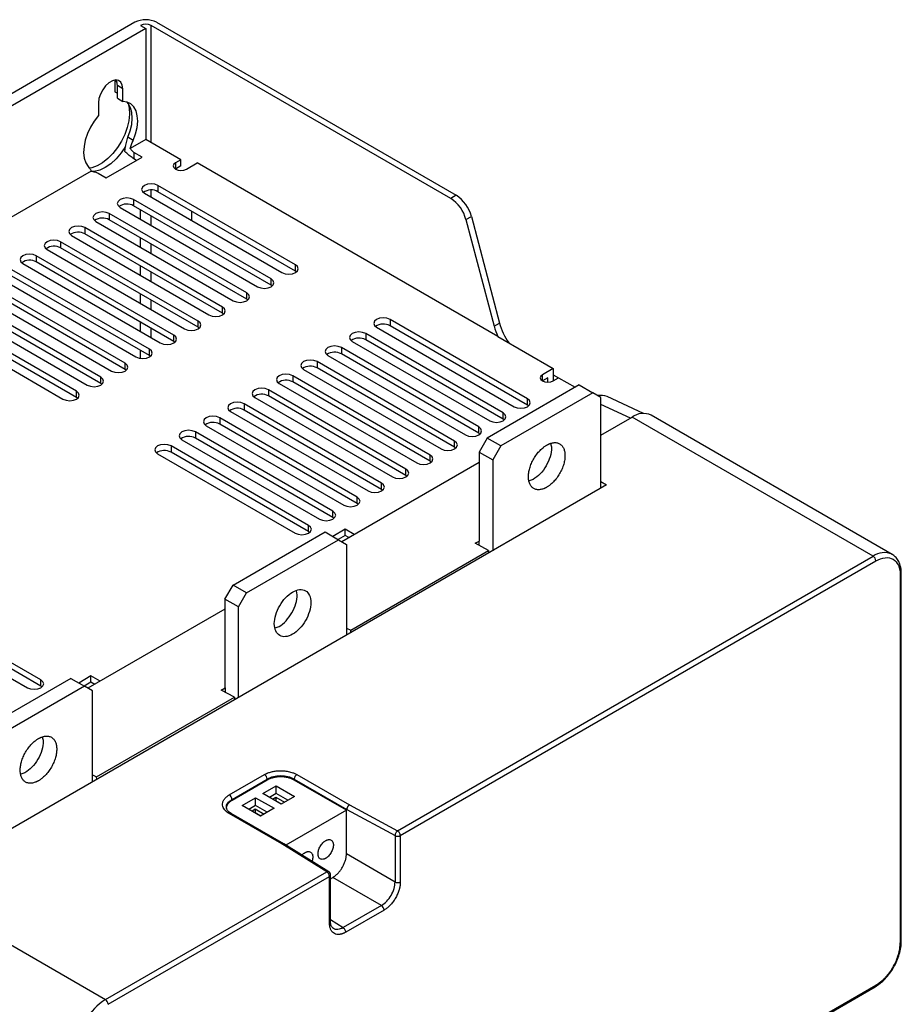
# Model space of a CAD drawing. Header units: millimetres. Extents: x 7 to 419, y 52 to 619.
# Tile 3 of 3: x 184 to 415, y 361 to 619. Entities that reach past the tile are written whole.
import ezdxf

# ---------------------------------------------------------------- set-up
doc = ezdxf.new("R2010")
doc.units = ezdxf.units.MM

msp = doc.modelspace()

# ---------------------------------------------------------------- linework, layer by layer
at = {"color": 7, "linetype": 'Continuous', "lineweight": 25}
for p, q in [((214.55, 618.14), (9.49, 499.76)), ((220.21, 618.14), (298.55, 572.92)), ((217.38, 616.5), (12.32, 498.13)), ((215.97, 617.32), (217.38, 616.5)), ((217.38, 616.5), (217.38, 587.52)), ((297.13, 572.1), (218.8, 617.32)), ((209.25, 603.03), (209.25, 602.83)), ((209.25, 602.83), (209.25, 599.99)), ((209.25, 599.99), (209.96, 599.58)), ((211.37, 600.79), (209.96, 601.6)), ((209.96, 598.28), (209.96, 601.6)), ((211.37, 597.46), (211.37, 600.79)), ((209.96, 598.28), (211.37, 597.46)), ((205.01, 597.11), (205.01, 593.79)), ((212.11, 585.7), (212.68, 588.07)), ((214.1, 587.25), (212.68, 588.07)), ((217.38, 587.52), (213.3, 585.16)), ((226.58, 582.21), (217.38, 587.52)), ((211.89, 584.34), (212.11, 585.7)), ((207.05, 577.47), (216.4, 582.87)), ((216.4, 582.87), (214.28, 584.09)), ((214.28, 584.09), (214.28, 582.46)), ((214.99, 582.05), (214.28, 582.46)), ((226.58, 582.21), (225.16, 581.39)), ((226.58, 580.58), (226.58, 582.21)), ((226.58, 580.58), (225.16, 579.76)), ((227.99, 579.76), (230.82, 581.39)), ((309.48, 535.99), (230.82, 581.39)), ((203.08, 579.26), (176.2, 563.74)), ((204.93, 578.69), (207.05, 577.47)), ((256.52, 554.72), (220.57, 575.48)), ((220.57, 575.48), (220.57, 573.84)), ((250.16, 551.04), (214.2, 571.8)), ((214.2, 571.8), (214.2, 570.17)), ((217.03, 573.43), (252.99, 552.68)), ((256.52, 553.09), (220.57, 573.84)), ((298.55, 572.92), (297.13, 572.1)), ((210.67, 569.76), (246.62, 549)), ((250.16, 549.41), (214.2, 570.17)), ((243.79, 547.37), (207.84, 568.13)), ((207.84, 568.13), (207.84, 566.49)), ((243.79, 545.74), (207.84, 566.49)), ((229.4, 566.29), (229.4, 568.74)), ((301.12, 566.55), (302.54, 567.37)), ((301.12, 566.55), (308.48, 538.7)), ((302.54, 567.37), (309.89, 539.51)), ((237.43, 543.7), (201.47, 564.45)), ((201.47, 564.45), (201.47, 562.82)), ((204.3, 566.09), (240.26, 545.33)), ((197.94, 562.41), (233.89, 541.66)), ((237.43, 542.06), (201.47, 562.82)), ((191.57, 558.74), (227.53, 537.98)), ((231.07, 540.02), (195.11, 560.78)), ((195.11, 560.78), (195.11, 559.15)), ((231.07, 538.39), (195.11, 559.15)), ((224.7, 536.35), (188.75, 557.11)), ((188.75, 557.11), (188.75, 555.47)), ((185.21, 555.07), (221.17, 534.31)), ((224.7, 534.72), (188.75, 555.47)), ((256.52, 553.09), (256.52, 554.72)), ((178.85, 551.39), (214.8, 530.63)), ((218.34, 532.68), (182.38, 553.43)), ((218.34, 531.04), (182.38, 551.8)), ((250.16, 549.41), (250.16, 551.04)), ((256.82, 552.88), (256.52, 553.09)), ((211.97, 529), (176.02, 549.76)), ((250.45, 549.21), (250.16, 549.41)), ((205.61, 525.33), (169.65, 546.08)), ((172.48, 547.72), (208.44, 526.96)), ((211.97, 527.37), (176.02, 548.13)), ((243.79, 545.74), (243.79, 547.37)), ((166.12, 544.04), (202.07, 523.29)), ((205.61, 523.69), (169.65, 544.45)), ((237.43, 542.06), (237.43, 543.7)), ((244.09, 545.53), (243.79, 545.74)), ((199.25, 521.65), (163.29, 542.41)), ((199.25, 520.02), (163.29, 540.78)), ((237.72, 541.86), (237.43, 542.06)), ((159.75, 540.37), (195.71, 519.61)), ((231.07, 538.39), (231.07, 540.02)), ((231.36, 538.19), (231.07, 538.39)), ((277.73, 538.39), (313.69, 517.63)), ((317.23, 519.67), (281.27, 540.43)), ((281.27, 540.43), (281.27, 538.8)), ((317.23, 518.04), (281.27, 538.8)), ((308.48, 538.7), (309.89, 539.51)), ((224.7, 534.72), (224.7, 536.35)), ((310.86, 516), (274.91, 536.76)), ((274.91, 536.76), (274.91, 535.12)), ((309.48, 535.99), (323.94, 527.63)), ((225, 534.51), (224.7, 534.72)), ((304.5, 512.33), (268.54, 533.08)), ((268.54, 533.08), (268.54, 531.45)), ((271.37, 534.72), (307.33, 513.96)), ((310.86, 514.37), (274.91, 535.12)), ((218.34, 531.04), (218.34, 532.68)), ((218.63, 530.84), (218.34, 531.04)), ((265.01, 531.04), (300.96, 510.29)), ((304.5, 510.69), (268.54, 531.45)), ((211.97, 527.37), (211.97, 529)), ((298.13, 508.65), (262.18, 529.41)), ((262.18, 529.41), (262.18, 527.78)), ((205.61, 523.69), (205.61, 525.33)), ((212.27, 527.16), (211.97, 527.37)), ((291.77, 504.98), (255.81, 525.74)), ((255.81, 525.74), (255.81, 524.1)), ((258.64, 527.37), (294.6, 506.61)), ((298.13, 507.02), (262.18, 527.78)), ((323.94, 527.63), (321.12, 526)), ((323.94, 527.63), (323.94, 524.37)), ((323.94, 526), (325.36, 525.18)), ((205.9, 523.49), (205.61, 523.69)), ((252.28, 523.69), (288.24, 502.94)), ((291.77, 503.35), (255.81, 524.1)), ((330.73, 523.31), (306.69, 509.43)), ((322.53, 525.18), (321.12, 524.37)), ((322.53, 524.03), (322.53, 525.18)), ((323.94, 524.37), (325.36, 525.18)), ((325.36, 525.18), (329.67, 522.7)), ((330.73, 523.31), (334.27, 521.27)), ((199.25, 520.02), (199.25, 521.65)), ((285.41, 501.3), (249.45, 522.06)), ((249.45, 522.06), (249.45, 520.43)), ((285.41, 499.67), (249.45, 520.43)), ((334.27, 521.27), (310.23, 507.39)), ((336.39, 520.05), (334.27, 521.27)), ((347.57, 515.87), (338.03, 520.29)), ((199.54, 519.82), (199.25, 520.02)), ((279.04, 497.63), (243.09, 518.39)), ((243.09, 518.39), (243.09, 516.76)), ((245.92, 520.02), (281.87, 499.26)), ((317.23, 518.04), (317.23, 519.67)), ((317.52, 517.84), (317.23, 518.04)), ((336.39, 496.3), (336.39, 520.05)), ((239.55, 516.35), (275.51, 495.59)), ((279.04, 496), (243.09, 516.76)), ((310.86, 514.37), (310.86, 516)), ((412.63, 479.02), (349.59, 515.41)), ((233.19, 512.67), (269.14, 491.92)), ((272.68, 493.96), (236.72, 514.71)), ((236.72, 514.71), (236.72, 513.08)), ((272.68, 492.32), (236.72, 513.08)), ((311.16, 514.16), (310.86, 514.37)), ((336.39, 510.18), (344.59, 514.92)), ((407.63, 478.52), (344.59, 514.92)), ((266.32, 490.28), (230.36, 511.04)), ((230.36, 511.04), (230.36, 509.41)), ((304.5, 510.69), (304.5, 512.33)), ((304.79, 510.49), (304.5, 510.69)), ((259.95, 486.61), (223.99, 507.37)), ((223.99, 507.37), (223.99, 505.73)), ((226.82, 509), (262.78, 488.24)), ((266.32, 488.65), (230.36, 509.41)), ((298.13, 507.02), (298.13, 508.65)), ((306.69, 509.43), (304.57, 505.76)), ((310.23, 507.39), (306.69, 509.43)), ((310.23, 507.39), (308.11, 503.72)), ((220.46, 505.33), (256.42, 484.57)), ((259.95, 484.98), (223.99, 505.73)), ((291.77, 503.35), (291.77, 504.98)), ((298.43, 506.82), (298.13, 507.02)), ((304.57, 505.76), (308.11, 503.72)), ((304.57, 505.76), (304.57, 482.49)), ((304.57, 503.07), (268.66, 482.34)), ((292.06, 503.14), (291.77, 503.35)), ((308.11, 503.72), (308.11, 479.97)), ((285.41, 499.67), (285.41, 501.3)), ((285.7, 499.47), (285.41, 499.67)), ((337.87, 497.16), (174.53, 402.86)), ((279.04, 496), (279.04, 497.63)), ((318.71, 498.61), (317.68, 498.25)), ((336.39, 498.05), (337.87, 497.16)), ((279.34, 495.79), (279.04, 496)), ((272.68, 492.32), (272.68, 493.96)), ((272.97, 492.12), (272.68, 492.32)), ((266.32, 488.65), (266.32, 490.28)), ((259.95, 484.98), (259.95, 486.61)), ((266.61, 488.45), (266.32, 488.65)), ((240.22, 471), (264.26, 484.88)), ((260.24, 484.77), (259.95, 484.98)), ((264.26, 484.88), (267.79, 482.84)), ((269.5, 485.59), (266.26, 483.72)), ((271.9, 484.2), (269.5, 485.59)), ((269.5, 483.96), (269.5, 485.59)), ((243.75, 468.96), (267.79, 482.84)), ((269.5, 483.96), (267.68, 482.91)), ((267.79, 482.84), (269.91, 481.61)), ((270.48, 483.39), (269.5, 483.96)), ((269.91, 481.61), (269.91, 457.93)), ((303.57, 481.91), (304.57, 482.49)), ((307.04, 480.05), (303.57, 481.91)), ((304.57, 481.38), (304.57, 482.49)), ((270.98, 459.23), (307.04, 480.05)), ((307.04, 480.05), (307.01, 479.34)), ((283.25, 406.72), (407.63, 478.52)), ((283.95, 405.49), (408.34, 477.3)), ((414.99, 377.82), (414.99, 474.03)), ((414.7, 473.62), (414.7, 377.41)), ((238.09, 467.33), (240.22, 471)), ((243.75, 468.96), (240.22, 471)), ((241.63, 465.29), (243.75, 468.96)), ((257.01, 468.45), (256.8, 469.52)), ((189.95, 446.2), (153.99, 466.95)), ((241.63, 465.29), (238.09, 467.33)), ((238.09, 467.33), (238.09, 444.12)), ((150.46, 464.91), (186.41, 444.16)), ((189.95, 444.56), (153.99, 465.32)), ((238.09, 464.69), (202.25, 444)), ((241.63, 441.6), (241.63, 465.29)), ((269.91, 459.76), (270.98, 459.23)), ((271.01, 458.56), (270.98, 459.23)), ((197.8, 446.57), (173.75, 432.69)), ((189.95, 444.56), (189.95, 446.2)), ((197.8, 446.57), (201.33, 444.53)), ((203.03, 447.22), (199.85, 445.38)), ((203.03, 445.58), (201.27, 444.57)), ((205.43, 445.83), (203.03, 447.22)), ((203.03, 445.58), (203.03, 447.22)), ((204.01, 445.02), (203.03, 445.58)), ((201.33, 444.53), (177.29, 430.65)), ((190.24, 444.36), (189.95, 444.56)), ((203.45, 443.3), (201.33, 444.53)), ((203.45, 419.56), (203.45, 443.3)), ((237.1, 443.54), (238.1, 444.12)), ((240.58, 441.68), (237.1, 443.54)), ((238.1, 444.12), (238.09, 444.12)), ((238.1, 444.12), (238.1, 443)), ((204.51, 420.86), (240.58, 441.68)), ((240.58, 441.68), (240.55, 440.97)), ((185.78, 421.87), (184.74, 421.51)), ((203.45, 421.39), (204.51, 420.86)), ((204.54, 420.19), (204.51, 420.86)), ((239.22, 416.13), (248.42, 421.44)), ((239.93, 414.91), (249.13, 420.23)), ((249.13, 420), (239.93, 414.69)), ((249.13, 420), (249.13, 420.23)), ((256.2, 420.23), (269.94, 412.28)), ((256.2, 420), (256.2, 420.23)), ((269.84, 412.12), (256.2, 420)), ((256.9, 421.44), (270.64, 413.51)), ((247.97, 416.47), (251.5, 418.51)), ((251.5, 418.51), (256.31, 415.73)), ((251.5, 416.49), (251.5, 418.51)), ((239.93, 414.69), (239.93, 414.91)), ((242.58, 413.36), (246.11, 415.4)), ((246.11, 415.4), (250.92, 412.62)), ((246.11, 413.38), (246.11, 415.4)), ((252.77, 413.69), (247.97, 416.47)), ((251.5, 416.49), (249.72, 415.46)), ((250.49, 415.01), (251.41, 415.55)), ((251.41, 414.6), (251.37, 414.5)), ((251.41, 415.55), (253.7, 414.23)), ((251.41, 415.55), (251.41, 414.6)), ((251.41, 414.6), (252.88, 413.75)), ((254.53, 414.71), (251.5, 416.49)), ((256.31, 415.73), (252.77, 413.69)), ((247.39, 410.58), (242.58, 413.36)), ((246.11, 413.38), (244.33, 412.35)), ((245.1, 411.9), (246.02, 412.44)), ((246.02, 412.44), (248.31, 411.12)), ((246.02, 412.44), (246.02, 411.49)), ((249.14, 411.6), (246.11, 413.38)), ((250.92, 412.62), (247.39, 410.58)), ((269.84, 412.12), (254.03, 402.99)), ((269.84, 412.12), (269.94, 412.28)), ((269.84, 400.68), (269.84, 412.12)), ((269.94, 412.28), (282.57, 405.48)), ((270.64, 413.51), (283.25, 406.72)), ((252.95, 403.3), (239.22, 411.23)), ((253.48, 403.34), (239.72, 411.28)), ((246.02, 411.49), (245.98, 411.39)), ((246.02, 411.49), (247.49, 410.64)), ((282.57, 405.48), (282.57, 393.34)), ((283.95, 405.49), (283.95, 393.35)), ((264.71, 396.02), (252.95, 403.3)), ((265.26, 396.04), (253.46, 403.34)), ((282.57, 393.34), (269.84, 400.68)), ((143.77, 398.99), (206.81, 362.59)), ((206.81, 362.59), (264.71, 396.02)), ((207.52, 361.37), (265.42, 394.79)), ((265.42, 382.65), (265.42, 394.79)), ((265.71, 383.06), (265.71, 395.2)), ((265.71, 394.22), (266.31, 394.56)), ((279.03, 387.22), (266.31, 394.56)), ((279.03, 387.22), (268.98, 381.41)), ((279.71, 386.01), (269.66, 380.2)), ((207.31, 249.99), (408.13, 365.92)), ((207.52, 250.45), (408.34, 366.38))]:
    msp.add_line(p, q, dxfattribs=at)
at = {"color": 8, "linetype": 'Continuous', "lineweight": 25}
for p, q in [((218.8, 586.7), (218.8, 617.32)), ((209.25, 602.83), (209.85, 602.48)), ((225.16, 581.39), (225.16, 579.76)), ((218.8, 572.41), (218.8, 574.27)), ((215.97, 566.7), (215.97, 569.15)), ((218.8, 565.07), (218.8, 567.52)), ((215.97, 559.35), (215.97, 561.8)), ((218.8, 557.72), (218.8, 560.17)), ((215.97, 552), (215.97, 554.45)), ((218.8, 550.37), (218.8, 552.82)), ((215.97, 544.66), (215.97, 547.11)), ((218.8, 543.02), (218.8, 545.47)), ((215.97, 537.31), (215.97, 539.76)), ((218.8, 535.68), (218.8, 538.12)), ((215.97, 530.25), (215.97, 532.41)), ((321.12, 524.37), (321.12, 526)), ((344.13, 514.65), (336.39, 518.22)), ((265.71, 383.57), (268.98, 381.41))]:
    msp.add_line(p, q, dxfattribs=at)
at = {"color": 7, "linetype": 'Continuous', "lineweight": 25, "flags": 128}
for points in [[(211.37, 600.79), (211.24, 601.75), (210.87, 602.48), (210.27, 602.93), (209.51, 603.06), (208.64, 602.85), (207.74, 602.33), (206.87, 601.53), (206.11, 600.52), (205.51, 599.39), (205.14, 598.22), (205.01, 597.11)], [(209.96, 601.6), (209.83, 602.56), (209.62, 603.06)], [(214.1, 587.25), (214.72, 588.96), (215.11, 590.65), (215.26, 592.25), (215.16, 593.72), (214.82, 595), (214.25, 596.04), (213.46, 596.82), (212.49, 597.3), (211.37, 597.46)], [(212.68, 588.07), (213.3, 589.78), (213.7, 591.46), (213.85, 593.07), (213.75, 594.54), (213.41, 595.81), (212.83, 596.86), (212.43, 597.32)], [(212.79, 596.92), (213.06, 595.7), (213.14, 594.13), (212.96, 592.42), (212.54, 590.63), (211.88, 588.82), (211.01, 587.05), (209.96, 585.37), (208.76, 583.84), (207.44, 582.51), (206.06, 581.43), (204.66, 580.62), (203.28, 580.11), (202.52, 579.97)], [(205.01, 593.79), (203.89, 592.33), (202.92, 590.73), (202.13, 589.05), (201.56, 587.34), (201.22, 585.67), (201.12, 584.09), (201.27, 582.66), (201.66, 581.43), (202.29, 580.43)], [(212.11, 585.7), (210.95, 583.99), (209.65, 582.46), (208.24, 581.17), (206.78, 580.17), (205.32, 579.49), (203.91, 579.15), (203.41, 579.11)], [(225.16, 581.39), (224.73, 581.02), (224.58, 580.58), (224.73, 580.14), (225.16, 579.76), (225.81, 579.51), (226.58, 579.42), (227.34, 579.51), (227.99, 579.76)], [(220.57, 575.48), (219.75, 575.79), (218.8, 575.9), (217.84, 575.79), (217.03, 575.48), (216.49, 575.01), (216.3, 574.46), (216.49, 573.9), (217.03, 573.43)], [(214.2, 571.8), (213.39, 572.11), (212.43, 572.22), (211.48, 572.11), (210.67, 571.8), (210.12, 571.33), (209.93, 570.78), (210.12, 570.23), (210.67, 569.76)], [(207.84, 568.13), (207.03, 568.44), (206.07, 568.55), (205.11, 568.44), (204.3, 568.13), (203.76, 567.66), (203.57, 567.11), (203.76, 566.56), (204.3, 566.09)], [(201.47, 564.45), (200.66, 564.77), (199.71, 564.88), (198.75, 564.77), (197.94, 564.45), (197.4, 563.99), (197.21, 563.43), (197.4, 562.88), (197.94, 562.41)], [(195.11, 560.78), (194.3, 561.09), (193.34, 561.2), (192.38, 561.09), (191.57, 560.78), (191.03, 560.31), (190.84, 559.76), (191.03, 559.21), (191.57, 558.74)], [(188.75, 557.11), (187.93, 557.42), (186.98, 557.53), (186.02, 557.42), (185.21, 557.11), (184.67, 556.64), (184.48, 556.09), (184.67, 555.53), (185.21, 555.07)], [(252.99, 552.68), (253.8, 552.36), (254.75, 552.25), (255.71, 552.36), (256.52, 552.68), (257.06, 553.15), (257.25, 553.7), (257.06, 554.25), (256.52, 554.72)], [(246.62, 549), (247.43, 548.69), (248.39, 548.58), (249.35, 548.69), (250.16, 549), (250.7, 549.47), (250.89, 550.02), (250.7, 550.58), (250.16, 551.04)], [(240.26, 545.33), (241.07, 545.02), (242.03, 544.91), (242.98, 545.02), (243.79, 545.33), (244.34, 545.8), (244.53, 546.35), (244.34, 546.9), (243.79, 547.37)], [(233.89, 541.66), (234.71, 541.34), (235.66, 541.23), (236.62, 541.34), (237.43, 541.66), (237.97, 542.12), (238.16, 542.68), (237.97, 543.23), (237.43, 543.7)], [(281.27, 540.43), (280.46, 540.74), (279.5, 540.85), (278.55, 540.74), (277.73, 540.43), (277.19, 539.96), (277, 539.41), (277.19, 538.86), (277.73, 538.39)], [(227.53, 537.98), (228.34, 537.67), (229.3, 537.56), (230.25, 537.67), (231.07, 537.98), (231.61, 538.45), (231.8, 539), (231.61, 539.55), (231.07, 540.02)], [(221.17, 534.31), (221.98, 534), (222.93, 533.89), (223.89, 534), (224.7, 534.31), (225.24, 534.78), (225.43, 535.33), (225.24, 535.88), (224.7, 536.35)], [(274.91, 536.76), (274.1, 537.07), (273.14, 537.18), (272.18, 537.07), (271.37, 536.76), (270.83, 536.29), (270.64, 535.74), (270.83, 535.18), (271.37, 534.72)], [(268.54, 533.08), (267.73, 533.4), (266.77, 533.51), (265.82, 533.4), (265.01, 533.08), (264.46, 532.62), (264.27, 532.06), (264.46, 531.51), (265.01, 531.04)], [(214.8, 530.63), (215.61, 530.32), (216.57, 530.21), (217.53, 530.32), (218.34, 530.63), (218.88, 531.1), (219.07, 531.65), (218.88, 532.21), (218.34, 532.68)], [(208.44, 526.96), (209.25, 526.65), (210.21, 526.54), (211.16, 526.65), (211.97, 526.96), (212.52, 527.43), (212.71, 527.98), (212.52, 528.53), (211.97, 529)], [(262.18, 529.41), (261.37, 529.72), (260.41, 529.83), (259.45, 529.72), (258.64, 529.41), (258.1, 528.94), (257.91, 528.39), (258.1, 527.84), (258.64, 527.37)], [(202.07, 523.29), (202.89, 522.97), (203.84, 522.86), (204.8, 522.97), (205.61, 523.29), (206.15, 523.75), (206.34, 524.31), (206.15, 524.86), (205.61, 525.33)], [(255.81, 525.74), (255, 526.05), (254.05, 526.16), (253.09, 526.05), (252.28, 525.74), (251.74, 525.27), (251.55, 524.72), (251.74, 524.16), (252.28, 523.69)], [(321.12, 526), (320.68, 525.63), (320.53, 525.18), (320.68, 524.74), (321.12, 524.37), (321.76, 524.12), (322.53, 524.03), (323.3, 524.12), (323.94, 524.37)], [(195.71, 519.61), (196.52, 519.3), (197.48, 519.19), (198.43, 519.3), (199.25, 519.61), (199.79, 520.08), (199.98, 520.63), (199.79, 521.19), (199.25, 521.65)], [(249.45, 522.06), (248.64, 522.37), (247.68, 522.48), (246.73, 522.37), (245.92, 522.06), (245.37, 521.59), (245.18, 521.04), (245.37, 520.49), (245.92, 520.02)], [(243.09, 518.39), (242.28, 518.7), (241.32, 518.81), (240.36, 518.7), (239.55, 518.39), (239.01, 517.92), (238.82, 517.37), (239.01, 516.82), (239.55, 516.35)], [(313.69, 517.63), (314.5, 517.32), (315.46, 517.21), (316.42, 517.32), (317.23, 517.63), (317.77, 518.1), (317.96, 518.65), (317.77, 519.21), (317.23, 519.67)], [(236.72, 514.71), (235.91, 515.03), (234.95, 515.14), (234, 515.03), (233.19, 514.71), (232.65, 514.25), (232.45, 513.69), (232.65, 513.14), (233.19, 512.67)], [(307.33, 513.96), (308.14, 513.65), (309.1, 513.54), (310.05, 513.65), (310.86, 513.96), (311.4, 514.43), (311.59, 514.98), (311.4, 515.53), (310.86, 516)], [(230.36, 511.04), (229.55, 511.35), (228.59, 511.46), (227.63, 511.35), (226.82, 511.04), (226.28, 510.57), (226.09, 510.02), (226.28, 509.47), (226.82, 509)], [(300.96, 510.29), (301.77, 509.97), (302.73, 509.86), (303.69, 509.97), (304.5, 510.29), (305.04, 510.75), (305.23, 511.31), (305.04, 511.86), (304.5, 512.33)], [(223.99, 507.37), (223.18, 507.68), (222.23, 507.79), (221.27, 507.68), (220.46, 507.37), (219.92, 506.9), (219.73, 506.35), (219.92, 505.79), (220.46, 505.33)], [(294.6, 506.61), (295.41, 506.3), (296.37, 506.19), (297.32, 506.3), (298.13, 506.61), (298.68, 507.08), (298.87, 507.63), (298.68, 508.18), (298.13, 508.65)], [(288.24, 502.94), (289.05, 502.62), (290, 502.52), (290.96, 502.62), (291.77, 502.94), (292.31, 503.41), (292.5, 503.96), (292.31, 504.51), (291.77, 504.98)], [(281.87, 499.26), (282.68, 498.95), (283.64, 498.84), (284.6, 498.95), (285.41, 499.26), (285.95, 499.73), (286.14, 500.28), (285.95, 500.84), (285.41, 501.3)], [(275.51, 495.59), (276.32, 495.28), (277.28, 495.17), (278.23, 495.28), (279.04, 495.59), (279.58, 496.06), (279.78, 496.61), (279.58, 497.16), (279.04, 497.63)], [(269.14, 491.92), (269.95, 491.6), (270.91, 491.49), (271.87, 491.6), (272.68, 491.92), (273.22, 492.38), (273.41, 492.94), (273.22, 493.49), (272.68, 493.96)], [(262.78, 488.24), (263.59, 487.93), (264.55, 487.82), (265.5, 487.93), (266.32, 488.24), (266.86, 488.71), (267.05, 489.26), (266.86, 489.82), (266.32, 490.28)], [(256.42, 484.57), (257.23, 484.26), (258.18, 484.15), (259.14, 484.26), (259.95, 484.57), (260.49, 485.04), (260.68, 485.59), (260.49, 486.14), (259.95, 486.61)], [(186.41, 444.16), (187.22, 443.84), (188.18, 443.73), (189.14, 443.84), (189.95, 444.16), (190.49, 444.62), (190.68, 445.18), (190.49, 445.73), (189.95, 446.2)]]:
    msp.add_lwpolyline(points, dxfattribs=at)
at = {"color": 7, "linetype": 'Continuous', "lineweight": 25}
for centre, radius, start, end in [((217.38, 612.68), 6.15, 62.6097, 117.3904), ((217.38, 614.59), 3.07, 62.6094, 117.3906), ((218.81, 570.72), 3.59, 60.7215, 125.3767), ((292.04, 564.22), 9.38, 14.3957, 57.1045), ((293.45, 565.04), 9.38, 14.3957, 57.1045), ((212.45, 567.04), 3.59, 60.721, 125.3772), ((206.08, 563.37), 3.59, 60.721, 125.3772), ((199.72, 559.69), 3.59, 60.721, 125.3772), ((193.36, 556.02), 3.59, 60.7213, 125.3769), ((186.99, 552.35), 3.59, 60.7213, 125.3769), ((279.52, 535.67), 3.59, 60.7213, 125.3769), ((323.79, 542.79), 15.85, 194.9619, 205.4178), ((325.99, 543.89), 16.69, 195.2163, 214.869), ((273.15, 532), 3.59, 60.7208, 125.3774), ((266.79, 528.32), 3.59, 60.7208, 125.3774), ((260.43, 524.65), 3.59, 60.7208, 125.3774), ((254.06, 520.98), 3.59, 60.7211, 125.3771), ((247.7, 517.3), 3.59, 60.7211, 125.3771), ((241.33, 513.63), 3.59, 60.7211, 125.3772), ((347.52, 510.83), 5.03, 65.6929, 125.6176), ((234.97, 509.95), 3.59, 60.7211, 125.3772), ((228.61, 506.28), 3.59, 60.7211, 125.3771), ((222.24, 502.61), 3.59, 60.7211, 125.3771), ((406.8, 477.23), 1.54, 2.6059, 57.3951), ((247.59, 420.14), 1.54, 3.2286, 57.3483), ((257.73, 420.14), 1.54, 122.6519, 176.7709), ((238.39, 414.83), 1.54, 3.2286, 57.3483), ((283.22, 406.8), 1.47, 243.4339, 271.5761), ((283.28, 406.76), 1.44, 269.4452, 298.0907), ((263.88, 394.72), 1.54, 2.6059, 57.3951), ((264.71, 395.2), 1, 360, 58.1343), ((283.25, 394.72), 1.54, 243.8547, 297.2994), ((278.17, 385.94), 1.54, 2.6981, 56.1477), ((215.09, 349.65), 15.37, 122.6055, 177.3944), ((205.98, 361.3), 1.54, 2.6059, 57.3951)]:
    msp.add_arc(centre, radius, start, end, dxfattribs=at)
at = {"color": 8, "linetype": 'Continuous', "lineweight": 25}
for centre, radius, start, end in [((410.57, 474.41), 5.06, 66.7412, 125.5258), ((414.49, 474.08), 0.503, 294.3735, 354.2954), ((239.51, 410.84), 0.481, 64.1364, 127.1739), ((265.23, 383.1), 0.482, 292.9026, 355.7782), ((414.49, 377.87), 0.503, 294.3723, 354.3096), ((407.86, 366.32), 0.482, 304.2655, 7.0444)]:
    msp.add_arc(centre, radius, start, end, dxfattribs=at)
at = {"color": 7, "linetype": 'Continuous', "lineweight": 25}
msp.add_ellipse((333.28, 511.46), major_axis=(5.01, 8.68), ratio=0.575802, start_param=0.052221, end_param=0.459816, dxfattribs=at)
for points, knots in [([(213.3, 585.16), (213.4, 585.51), (213.62, 586.21), (213.93, 586.9), (214.1, 587.25)], [0, 0, 0, 0, 0.492955, 1, 1, 1, 1]), ([(214.28, 584.09), (214.14, 584.2), (213.72, 584.52), (213.47, 584.9), (213.3, 585.16)], [0, 0, 0, 0, 0.325963, 1, 1, 1, 1]), ([(214.28, 582.46), (213.94, 582.69), (213.26, 583.14), (212.54, 583.8), (212.06, 584.2), (211.89, 584.34)], [0, 0, 0, 0, 0.381897, 0.768865, 1, 1, 1, 1]), ([(202.29, 580.43), (202.43, 580.26), (202.6, 580.1), (202.88, 579.73), (202.99, 579.51), (203.08, 579.26)], [0, 0, 0, 0, 0.5, 0.5, 1, 1, 1, 1]), ([(203.08, 579.26), (203.39, 579.17), (203.72, 579.1), (204.36, 578.93), (204.67, 578.84), (204.93, 578.69)], [0, 0, 0, 0, 0.5, 0.5, 1, 1, 1, 1]), ([(322.25, 496.57), (322.19, 496.54), (322.07, 496.47), (321.9, 496.38), (321.72, 496.3), (321.55, 496.23), (321.28, 496.12), (320.93, 496.02), (320.48, 495.93), (320.05, 495.91), (319.49, 495.97), (318.85, 496.2), (318.23, 496.72), (317.78, 497.45), (317.53, 498.33), (317.45, 499.31), (317.53, 500.39), (317.78, 501.56), (318.23, 502.81), (318.85, 504.05), (319.49, 505.01), (320.05, 505.72), (320.48, 506.19), (320.93, 506.63), (321.32, 506.96), (321.67, 507.22), (321.96, 507.42), (322.15, 507.54), (322.25, 507.59)], [0, 0, 0, 0, 0.011674, 0.023326, 0.034972, 0.046628, 0.058309, 0.089193, 0.120101, 0.152273, 0.184469, 0.250118, 0.315768, 0.380053, 0.441772, 0.500003, 0.558234, 0.619953, 0.684238, 0.749887, 0.815537, 0.847708, 0.879904, 0.910788, 0.941696, 0.961137, 0.980548, 1, 1, 1, 1]), ([(323.28, 507.95), (323.37, 507.61), (323.62, 506.66), (323.22, 504.55), (322.18, 502.14), (320.58, 499.94), (319.34, 499.06), (318.71, 498.61)], [0, 0, 0, 0, 0.123845, 0.342884, 0.561921, 0.780962, 1, 1, 1, 1]), ([(322.25, 507.59), (322.31, 507.63), (322.42, 507.69), (322.6, 507.78), (322.77, 507.86), (322.94, 507.94), (323.21, 508.04), (323.57, 508.15), (324.01, 508.23), (324.45, 508.26), (325.01, 508.2), (325.65, 507.97), (326.27, 507.45), (326.71, 506.72), (326.97, 505.84), (327.05, 504.85), (326.97, 503.78), (326.71, 502.6), (326.27, 501.36), (325.65, 500.12), (325.01, 499.15), (324.45, 498.45), (324.01, 497.97), (323.57, 497.54), (323.17, 497.2), (322.83, 496.94), (322.54, 496.75), (322.34, 496.63), (322.25, 496.57)], [0, 0, 0, 0, 0.011674, 0.023326, 0.034972, 0.046628, 0.058309, 0.089193, 0.120101, 0.152273, 0.184469, 0.250118, 0.315768, 0.380053, 0.441772, 0.500003, 0.558234, 0.619953, 0.684238, 0.749887, 0.815537, 0.847708, 0.879904, 0.910788, 0.941696, 0.961137, 0.980548, 1, 1, 1, 1]), ([(414.99, 474.03), (414.99, 474.3), (414.97, 475.07), (414.74, 476.25), (414.23, 477.46), (413.5, 478.44), (412.86, 478.86), (412.55, 479.05)], [0, 0, 0, 0, 0.120758, 0.349282, 0.577209, 0.7994, 1, 1, 1, 1]), ([(408.34, 477.3), (409.17, 477.78), (410, 478.07), (411.54, 478.22), (412.25, 478.08), (413.43, 477.4), (413.9, 476.86), (414.54, 475.45), (414.7, 474.59), (414.7, 473.62)], [0, 0, 0, 0, 0.25, 0.25, 0.5, 0.5, 0.75, 0.75, 1, 1, 1, 1]), ([(251, 460.9), (251, 461.62), (251.12, 462.41), (251.6, 464.02), (251.96, 464.83), (252.84, 466.37), (253.37, 467.08), (254.52, 468.3), (255.15, 468.8), (256.4, 469.52), (257.02, 469.74), (258.18, 469.85), (258.71, 469.75), (259.59, 469.24), (259.94, 468.83), (260.42, 467.78), (260.55, 467.13), (260.55, 466.41)], [0, 0, 0, 0, 0.125, 0.125, 0.25, 0.25, 0.375, 0.375, 0.5, 0.5, 0.625, 0.625, 0.75, 0.75, 0.875, 0.875, 1, 1, 1, 1]), ([(260.55, 466.41), (260.55, 465.68), (260.42, 464.89), (259.94, 463.28), (259.59, 462.47), (258.71, 460.94), (258.18, 460.22), (257.02, 459), (256.4, 458.5), (255.15, 457.78), (254.52, 457.56), (253.37, 457.45), (252.84, 457.55), (251.96, 458.06), (251.6, 458.47), (251.12, 459.52), (251, 460.17), (251, 460.9)], [0, 0, 0, 0, 0.125, 0.125, 0.25, 0.25, 0.375, 0.375, 0.5, 0.5, 0.625, 0.625, 0.75, 0.75, 0.875, 0.875, 1, 1, 1, 1]), ([(251.2, 459.82), (251.55, 459.92), (252.49, 460.17), (254.12, 461.58), (255.69, 463.68), (256.79, 466.16), (256.94, 467.69), (257.01, 468.45)], [0, 0, 0, 0, 0.123769, 0.342827, 0.561884, 0.780943, 1, 1, 1, 1]), ([(189.31, 419.83), (189.25, 419.8), (189.14, 419.73), (188.96, 419.64), (188.79, 419.56), (188.61, 419.49), (188.35, 419.38), (187.99, 419.27), (187.55, 419.19), (187.11, 419.17), (186.55, 419.22), (185.91, 419.45), (185.29, 419.98), (184.85, 420.71), (184.59, 421.59), (184.51, 422.57), (184.59, 423.65), (184.85, 424.82), (185.29, 426.06), (185.91, 427.3), (186.55, 428.27), (187.11, 428.97), (187.55, 429.45), (187.99, 429.88), (188.39, 430.22), (188.73, 430.48), (189.02, 430.68), (189.21, 430.79), (189.31, 430.85)], [0, 0, 0, 0, 0.011674, 0.023326, 0.034972, 0.046628, 0.058309, 0.089193, 0.120101, 0.152273, 0.184469, 0.250118, 0.315768, 0.380053, 0.441772, 0.500003, 0.558234, 0.619953, 0.684238, 0.749887, 0.815537, 0.847708, 0.879904, 0.910788, 0.941696, 0.961137, 0.980548, 1, 1, 1, 1]), ([(190.34, 431.21), (190.43, 430.87), (190.68, 429.92), (190.28, 427.81), (189.24, 425.4), (187.65, 423.2), (186.4, 422.31), (185.78, 421.87)], [0, 0, 0, 0, 0.1238446, 0.3428837, 0.5619215, 0.7809613, 1, 1, 1, 1]), ([(189.31, 430.85), (189.37, 430.89), (189.49, 430.95), (189.66, 431.04), (189.83, 431.12), (190.01, 431.2), (190.27, 431.3), (190.63, 431.41), (191.08, 431.49), (191.51, 431.51), (192.07, 431.46), (192.71, 431.23), (193.33, 430.7), (193.77, 429.97), (194.03, 429.09), (194.11, 428.11), (194.03, 427.04), (193.77, 425.86), (193.33, 424.62), (192.71, 423.38), (192.07, 422.41), (191.51, 421.71), (191.08, 421.23), (190.63, 420.8), (190.24, 420.46), (189.89, 420.2), (189.6, 420), (189.41, 419.89), (189.31, 419.83)], [0, 0, 0, 0, 0.011674, 0.023326, 0.034972, 0.046628, 0.058309, 0.089193, 0.120101, 0.152273, 0.184469, 0.250118, 0.315768, 0.380053, 0.441772, 0.500003, 0.558234, 0.619953, 0.684238, 0.749887, 0.815537, 0.847708, 0.879904, 0.910788, 0.941696, 0.961137, 0.980548, 1, 1, 1, 1]), ([(248.42, 421.44), (248.47, 421.47), (248.59, 421.53), (248.76, 421.62), (248.94, 421.71), (249.13, 421.79), (249.4, 421.9), (249.77, 422.03), (250.39, 422.2), (251.21, 422.37), (252.28, 422.46), (253.24, 422.45), (254.05, 422.36), (254.66, 422.26), (255.27, 422.11), (255.79, 421.95), (256.22, 421.78), (256.57, 421.62), (256.79, 421.5), (256.9, 421.44)], [0, 0, 0, 0, 0.024785, 0.049561, 0.074367, 0.099241, 0.12422, 0.180703, 0.2365, 0.343633, 0.455379, 0.58135, 0.647455, 0.715029, 0.786398, 0.856364, 0.903613, 0.951399, 1, 1, 1, 1]), ([(256.2, 420.23), (255.73, 420.49), (255.18, 420.71), (253.97, 421), (253.31, 421.08), (252, 421.08), (251.35, 421), (250.14, 420.71), (249.59, 420.49), (249.13, 420.23)], [0, 0, 0, 0, 0.25, 0.25, 0.5, 0.5, 0.75, 0.75, 1, 1, 1, 1]), ([(256.2, 420), (256.14, 420.03), (256.03, 420.09), (255.86, 420.18), (255.68, 420.26), (255.5, 420.34), (255.24, 420.43), (254.89, 420.55), (254.31, 420.69), (253.56, 420.81), (252.66, 420.86), (251.76, 420.81), (251.02, 420.69), (250.43, 420.55), (250.04, 420.42), (249.7, 420.29), (249.4, 420.15), (249.22, 420.05), (249.13, 420)], [0, 0, 0, 0, 0.029842, 0.059175, 0.088054, 0.11654, 0.144694, 0.206471, 0.270174, 0.385977, 0.50001, 0.613912, 0.729847, 0.79342, 0.855326, 0.902361, 0.950494, 1, 1, 1, 1]), ([(239.22, 411.23), (239.16, 411.26), (239.06, 411.32), (238.9, 411.42), (238.75, 411.53), (238.61, 411.64), (238.42, 411.79), (238.19, 412.01), (237.89, 412.36), (237.61, 412.84), (237.44, 413.46), (237.46, 414.01), (237.61, 414.48), (237.8, 414.83), (238.05, 415.18), (238.33, 415.48), (238.62, 415.73), (238.9, 415.94), (239.11, 416.06), (239.22, 416.13)], [0, 0, 0, 0, 0.024785, 0.049561, 0.074367, 0.099241, 0.12422, 0.180703, 0.2365, 0.343633, 0.455379, 0.58135, 0.647455, 0.715029, 0.786398, 0.856364, 0.903613, 0.951399, 1, 1, 1, 1]), ([(239.93, 414.69), (239.68, 414.52), (239.2, 414.22), (238.67, 413.53), (238.36, 412.97), (238.48, 412.61), (238.48, 412.6)], [0, 0, 0, 0, 0.283368, 0.529288, 0.978513, 1, 1, 1, 1]), ([(239.72, 411.28), (239.36, 411.52), (238.64, 412.01), (238.52, 412.56), (238.46, 412.84)], [0, 0, 0, 0, 0.507667, 1, 1, 1, 1]), ([(270.64, 413.51), (270.61, 413.49), (270.57, 413.47), (270.5, 413.41), (270.44, 413.35), (270.37, 413.29), (270.31, 413.22), (270.25, 413.14), (270.2, 413.06), (270.15, 412.98), (270.1, 412.89), (270.06, 412.81), (270.02, 412.72), (270, 412.63), (269.98, 412.53), (269.96, 412.44), (269.95, 412.36), (269.95, 412.31), (269.94, 412.28)], [0, 0, 0, 0, 0.062468, 0.124934, 0.1874, 0.249864, 0.312328, 0.374791, 0.437253, 0.499714, 0.56242, 0.625154, 0.683483, 0.750417, 0.812984, 0.875419, 0.94251, 1, 1, 1, 1]), ([(264.44, 404.16), (264.48, 404.19), (264.57, 404.23), (264.69, 404.29), (264.82, 404.34), (264.94, 404.38), (265.06, 404.41), (265.27, 404.44), (265.55, 404.44), (265.87, 404.32), (266.13, 404.1), (266.28, 403.85), (266.37, 403.61), (266.41, 403.42), (266.44, 403.22), (266.44, 403.08), (266.44, 403.01)], [0, 0, 0, 0, 0.04025, 0.0802, 0.120008, 0.159835, 0.199841, 0.240183, 0.369991, 0.500023, 0.629821, 0.759862, 0.820121, 0.879869, 0.939649, 1, 1, 1, 1]), ([(283.25, 406.72), (283.07, 406.61), (282.89, 406.41), (282.64, 405.95), (282.57, 405.69), (282.57, 405.48)], [0, 0, 0, 0, 0.5, 0.5, 1, 1, 1, 1]), ([(283.95, 405.49), (283.95, 405.71), (283.88, 405.96), (283.62, 406.42), (283.43, 406.61), (283.25, 406.72)], [0, 0, 0, 0, 0.5, 0.5, 1, 1, 1, 1]), ([(252.95, 403.3), (253.04, 403.34), (253.23, 403.41), (253.4, 403.39), (253.46, 403.34), (253.47, 403.34)], [0, 0, 0, 0, 0.4851081, 0.9581745, 1, 1, 1, 1]), ([(262.44, 400.7), (262.44, 400.75), (262.44, 400.85), (262.45, 401), (262.47, 401.15), (262.5, 401.31), (262.54, 401.47), (262.61, 401.75), (262.76, 402.16), (263.02, 402.68), (263.33, 403.16), (263.63, 403.51), (263.88, 403.75), (264.07, 403.91), (264.25, 404.05), (264.38, 404.13), (264.44, 404.16)], [0, 0, 0, 0, 0.040267, 0.080227, 0.120038, 0.159862, 0.199857, 0.240183, 0.36999, 0.500023, 0.629822, 0.759863, 0.820098, 0.879839, 0.939626, 1, 1, 1, 1]), ([(266.44, 403.01), (266.44, 402.96), (266.44, 402.86), (266.43, 402.71), (266.41, 402.56), (266.38, 402.4), (266.35, 402.24), (266.27, 401.96), (266.13, 401.55), (265.87, 401.03), (265.55, 400.55), (265.25, 400.19), (265, 399.95), (264.82, 399.8), (264.63, 399.66), (264.5, 399.58), (264.44, 399.54)], [0, 0, 0, 0, 0.040267, 0.080227, 0.120038, 0.159862, 0.199857, 0.240183, 0.36999, 0.500023, 0.629822, 0.759863, 0.820098, 0.879839, 0.939626, 1, 1, 1, 1]), ([(258.25, 400.38), (258.26, 400.4), (258.49, 400.71), (258.78, 400.89), (259.05, 401.05)], [0, 0, 0, 0, 0.058771, 1, 1, 1, 1]), ([(259.05, 401.05), (259.1, 401.08), (259.18, 401.12), (259.3, 401.18), (259.43, 401.23), (259.55, 401.27), (259.67, 401.3), (259.88, 401.33), (260.16, 401.33), (260.48, 401.21), (260.74, 400.99), (260.89, 400.74), (260.98, 400.5), (261.02, 400.31), (261.05, 400.11), (261.05, 399.97), (261.05, 399.9)], [0, 0, 0, 0, 0.04025, 0.0802, 0.120008, 0.159835, 0.199841, 0.240183, 0.369991, 0.500023, 0.629821, 0.759862, 0.820121, 0.879869, 0.939649, 1, 1, 1, 1]), ([(261.05, 399.9), (261.04, 399.58), (261.03, 399.21), (260.86, 398.83), (260.84, 398.78)], [0, 0, 0, 0, 0.870608, 1, 1, 1, 1]), ([(264.44, 399.54), (264.4, 399.52), (264.32, 399.47), (264.19, 399.41), (264.07, 399.36), (263.94, 399.33), (263.82, 399.3), (263.62, 399.26), (263.33, 399.27), (263.02, 399.39), (262.76, 399.6), (262.6, 399.86), (262.52, 400.1), (262.47, 400.28), (262.44, 400.48), (262.44, 400.63), (262.44, 400.7)], [0, 0, 0, 0, 0.04025, 0.0802, 0.120008, 0.159835, 0.199841, 0.240183, 0.369991, 0.500023, 0.629821, 0.759862, 0.820121, 0.879869, 0.939649, 1, 1, 1, 1]), ([(266.31, 394.56), (266.37, 394.6), (266.47, 394.66), (266.64, 394.77), (266.8, 394.88), (266.95, 395), (267.17, 395.17), (267.44, 395.42), (267.86, 395.85), (268.33, 396.44), (268.82, 397.19), (269.23, 398), (269.5, 398.7), (269.67, 399.27), (269.75, 399.68), (269.81, 400.04), (269.84, 400.37), (269.84, 400.58), (269.84, 400.68)], [0, 0, 0, 0, 0.029843, 0.059176, 0.088056, 0.116542, 0.144695, 0.206478, 0.270179, 0.38598, 0.50001, 0.613909, 0.729841, 0.793412, 0.855325, 0.90236, 0.950493, 1, 1, 1, 1]), ([(279.03, 387.22), (279.5, 387.48), (279.96, 387.86), (280.82, 388.76), (281.22, 389.28), (281.87, 390.42), (282.13, 391.02), (282.48, 392.21), (282.57, 392.8), (282.57, 393.34)], [0, 0, 0, 0, 0.25, 0.25, 0.5, 0.5, 0.75, 0.75, 1, 1, 1, 1]), ([(283.95, 393.35), (283.95, 393.28), (283.95, 393.14), (283.94, 392.93), (283.92, 392.71), (283.9, 392.49), (283.86, 392.26), (283.82, 392.04), (283.77, 391.81), (283.71, 391.58), (283.58, 391.08), (283.3, 390.31), (282.8, 389.28), (282.18, 388.3), (281.59, 387.58), (281.11, 387.08), (280.77, 386.77), (280.42, 386.48), (280.07, 386.22), (279.83, 386.08), (279.71, 386.01)], [0, 0, 0, 0, 0.027318, 0.054469, 0.081502, 0.108467, 0.135413, 0.16239, 0.189448, 0.216635, 0.244001, 0.363875, 0.484614, 0.607924, 0.732582, 0.786553, 0.839899, 0.893, 0.946239, 1, 1, 1, 1]), ([(269.66, 380.2), (269.6, 380.17), (269.48, 380.1), (269.3, 380.01), (269.12, 379.93), (268.94, 379.86), (268.76, 379.79), (268.59, 379.74), (268.42, 379.7), (268.24, 379.67), (267.88, 379.61), (267.35, 379.62), (266.71, 379.84), (266.17, 380.24), (265.84, 380.73), (265.65, 381.17), (265.55, 381.51), (265.47, 381.86), (265.43, 382.24), (265.42, 382.52), (265.42, 382.65)], [0, 0, 0, 0, 0.027318, 0.054469, 0.081502, 0.108467, 0.135413, 0.16239, 0.189448, 0.216635, 0.244001, 0.363875, 0.484614, 0.607924, 0.732582, 0.786553, 0.839899, 0.893, 0.946239, 1, 1, 1, 1]), ([(266.41, 381.21), (266.21, 381.4), (265.8, 381.79), (265.74, 382.63), (265.71, 383.06)], [0, 0, 0, 0, 0.492308, 1, 1, 1, 1]), ([(268.98, 381.41), (269.06, 381.36), (269.15, 381.29), (269.31, 381.11), (269.39, 381), (269.53, 380.77), (269.58, 380.64), (269.64, 380.41), (269.66, 380.3), (269.66, 380.2)], [0, 0, 0, 0, 0.25, 0.25, 0.5, 0.5, 0.75, 0.75, 1, 1, 1, 1]), ([(408.13, 365.92), (408.58, 366.21), (409.48, 366.79), (410.78, 368.01), (411.97, 369.44), (413.02, 371.03), (413.88, 372.74), (414.51, 374.49), (414.92, 376.22), (414.97, 377.29), (414.99, 377.82)], [0, 0, 0, 0, 0.125028, 0.250077, 0.37509, 0.50011, 0.625099, 0.750041, 0.875008, 1, 1, 1, 1]), ([(408.34, 366.38), (408.41, 366.42), (408.56, 366.51), (408.78, 366.65), (409, 366.8), (409.22, 366.96), (409.44, 367.12), (409.79, 367.41), (410.28, 367.84), (410.89, 368.45), (411.47, 369.12), (412.01, 369.84), (412.52, 370.59), (413.11, 371.59), (413.73, 372.86), (414.18, 374.13), (414.44, 375.12), (414.56, 375.75), (414.63, 376.26), (414.67, 376.65), (414.7, 377.04), (414.7, 377.29), (414.7, 377.41)], [0, 0, 0, 0, 0.022173, 0.044287, 0.066369, 0.088446, 0.110546, 0.132694, 0.197309, 0.261684, 0.326324, 0.391292, 0.455462, 0.520098, 0.637381, 0.754955, 0.81238, 0.870589, 0.903131, 0.935492, 0.967754, 1, 1, 1, 1])]:
    msp.add_open_spline(points, degree=3, knots=knots, dxfattribs=at)
at = {"color": 8, "linetype": 'Continuous', "lineweight": 25}
for points, knots in [([(238.54, 412.64), (238.51, 412.72), (238.34, 413.16), (238.67, 413.81), (239.25, 414.48), (239.7, 414.77), (239.93, 414.91)], [0, 0, 0, 0, 0.095387, 0.534305, 0.764055, 1, 1, 1, 1]), ([(264.71, 396.02), (264.8, 396.06), (264.99, 396.13), (265.17, 396.12), (265.23, 396.05), (265.24, 396.05)], [0, 0, 0, 0, 0.475709, 0.951428, 1, 1, 1, 1]), ([(265.42, 394.79), (265.5, 394.85), (265.65, 394.97), (265.73, 395.12), (265.71, 395.2), (265.71, 395.2)], [0, 0, 0, 0, 0.489359, 0.978721, 1, 1, 1, 1]), ([(268.98, 381.41), (268.74, 381.29), (268.26, 381.04), (267.4, 380.88), (266.71, 380.89), (266.44, 381.21), (266.42, 381.24)], [0, 0, 0, 0, 0.249717, 0.492793, 0.956986, 1, 1, 1, 1])]:
    msp.add_open_spline(points, degree=3, knots=knots, dxfattribs=at)

doc.saveas('drawing.dxf')
